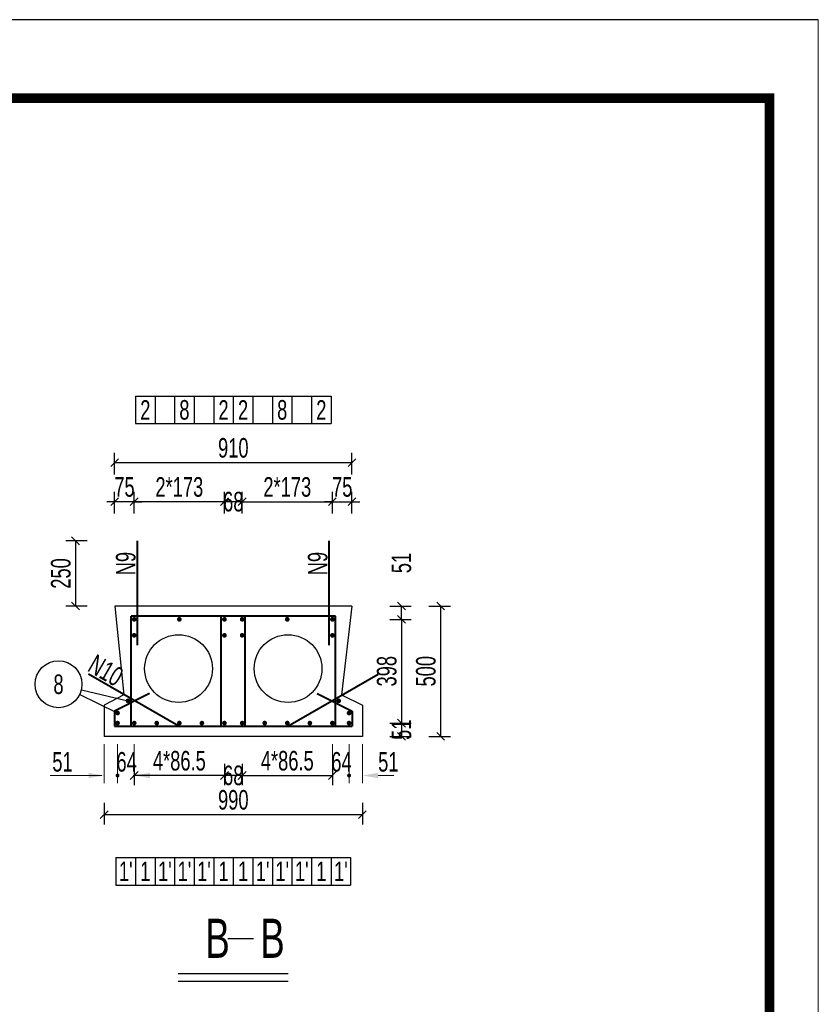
# Model space of a CAD drawing. Header units: millimetres. Extents: x -120871 to -111289, y -80062 to -71425.
# Tile 11 of 37: x -118242 to -117833, y -77526 to -77023. Entities that reach past the tile are written whole.
import ezdxf
from ezdxf.enums import TextEntityAlignment as Align

# ---------------------------------------------------------------- set-up
doc = ezdxf.new("R2010")
doc.units = ezdxf.units.MM
doc.header["$LTSCALE"] = 0.3
doc.header["$PDMODE"] = 99
doc.layers.get('0').update_dxf_attribs({"lineweight": 18})
for name, color, linetype, lineweight in [('BM1', 7, 'Continuous', 15), ('文字', 4, 'Continuous', 18), ('标注', 7, 'Continuous', 18), ('轮廓', 7, 'Continuous', 30), ('钢筋', 1, 'Continuous', 40)]:
    doc.layers.add(name, color=color, linetype=linetype, lineweight=lineweight)
for name, color, linetype in [('LOCKUP', 7, 'Continuous'), ('其它', 5, 'Continuous'), ('附属', 7, 'Continuous')]:
    doc.layers.add(name, color=color, linetype=linetype)
doc.styles.add('hz-e', font='hztxt_e.shx', dxfattribs={"width": 0.7, "bigfont": 'hztxt.shx'})
doc.dimstyles.new('ISO-50', dxfattribs={"dimscale": 0.625, "dimtxt": 25, "dimasz": 10, "dimexe": 12.5, "dimexo": 6.25, "dimgap": 6.25, "dimtad": 1, "dimdec": 0, "dimdsep": 46, "dimtxsty": 'hz-e', "dimblk": 'OBLIQUE', "dimcen": 2.5, "dimadec": 0, "dimazin": 0, "dimtfac": 1, "dimtdec": 0, "dimtix": 1, "dimtmove": 2, "dimatfit": 3, "dimldrblk": 'OBLIQUE', "dimfxl": 15, "dimfxlon": 1, "dimarcsym": 0})

# ---------------------------------------------------------------- blocks, each defined once
blk = doc.blocks.new('_Oblique')
at = {"color": 0, "linetype": 'ByBlock', "lineweight": -2}
blk.add_line((-0.5, -0.5), (0.5, 0.5), dxfattribs=at)
blk = doc.blocks.new('*D289')
at = {"layer": 'Defpoints', "color": 0}
for p in [(-118081.71, -77269.31), (-118127.85, -77289.31), (-118081.71, -77289.31)]:
    blk.add_point(p, dxfattribs=at)
at = {"layer": '标注', "color": 0, "lineweight": -2}
for p, q in [((-118127.85, -77275.31), (-118127.85, -77264.31)), ((-118081.71, -77275.31), (-118081.71, -77264.31)), ((-118127.85, -77269.31), (-118081.71, -77269.31))]:
    blk.add_line(p, q, dxfattribs=at)
at = {"layer": '标注', "color": 0, "lineweight": -2, "xscale": 4, "yscale": 4, "zscale": 4, "rotation": 180}
blk.add_blockref('_Oblique', (-118127.85, -77269.31), dxfattribs=at)
at = {"layer": '标注', "color": 0, "lineweight": -2, "xscale": 4, "yscale": 4, "zscale": 4}
blk.add_blockref('_Oblique', (-118081.71, -77269.31), dxfattribs=at)
at = {"layer": '标注', "color": 0, "insert": (-118104.78, -77261.81), "char_height": 10, "attachment_point": 5, "style": 'hz-e'}
blk.add_mtext('2*173', dxfattribs=at)
blk = doc.blocks.new('*D290')
at = {"layer": 'Defpoints', "color": 0}
for p in [(-118183.05, -77269.31), (-118183.05, -77289.31), (-118136.91, -77289.31)]:
    blk.add_point(p, dxfattribs=at)
at = {"layer": '标注', "color": 0, "lineweight": -2}
for p, q in [((-118183.05, -77275.31), (-118183.05, -77264.31)), ((-118136.91, -77275.31), (-118136.91, -77264.31)), ((-118136.91, -77269.31), (-118183.05, -77269.31))]:
    blk.add_line(p, q, dxfattribs=at)
at = {"layer": '标注', "color": 0, "lineweight": -2, "xscale": 4, "yscale": 4, "zscale": 4, "rotation": 180}
blk.add_blockref('_Oblique', (-118183.05, -77269.31), dxfattribs=at)
at = {"layer": '标注', "color": 0, "lineweight": -2, "xscale": 4, "yscale": 4, "zscale": 4}
blk.add_blockref('_Oblique', (-118136.91, -77269.31), dxfattribs=at)
at = {"layer": '标注', "color": 0, "insert": (-118159.98, -77261.81), "char_height": 10, "attachment_point": 5, "style": 'hz-e'}
blk.add_mtext('2*173', dxfattribs=at)
blk = doc.blocks.new('*D291')
at = {"layer": 'Defpoints', "color": 0}
for p in [(-118136.91, -77269.31), (-118136.91, -77289.31), (-118127.85, -77289.31)]:
    blk.add_point(p, dxfattribs=at)
at = {"layer": '标注', "color": 0, "lineweight": -2}
for p, q in [((-118136.91, -77275.31), (-118136.91, -77264.31)), ((-118127.85, -77275.31), (-118127.85, -77264.31)), ((-118127.85, -77269.31), (-118136.91, -77269.31))]:
    blk.add_line(p, q, dxfattribs=at)
at = {"layer": '标注', "color": 0, "lineweight": -2, "xscale": 4, "yscale": 4, "zscale": 4, "rotation": 180}
blk.add_blockref('_Oblique', (-118136.91, -77269.31), dxfattribs=at)
at = {"layer": '标注', "color": 0, "lineweight": -2, "xscale": 4, "yscale": 4, "zscale": 4}
blk.add_blockref('_Oblique', (-118127.85, -77269.31), dxfattribs=at)
at = {"layer": '标注', "color": 0, "insert": (-118132.38, -77269.31), "char_height": 10, "attachment_point": 5, "style": 'hz-e'}
blk.add_mtext('68', dxfattribs=at)
blk = doc.blocks.new('*D292')
at = {"layer": 'Defpoints', "color": 0}
for p in [(-118071.71, -77269.31), (-118081.71, -77289.31), (-118071.71, -77289.31)]:
    blk.add_point(p, dxfattribs=at)
at = {"layer": '标注', "color": 0, "lineweight": -2}
for p, q in [((-118081.71, -77275.31), (-118081.71, -77264.31)), ((-118071.71, -77275.31), (-118071.71, -77264.31)), ((-118081.71, -77269.31), (-118085.71, -77269.31)), ((-118081.71, -77269.31), (-118071.71, -77269.31)), ((-118071.71, -77269.31), (-118067.71, -77269.31))]:
    blk.add_line(p, q, dxfattribs=at)
at = {"layer": '标注', "color": 0, "lineweight": -2, "xscale": 4, "yscale": 4, "zscale": 4}
blk.add_blockref('_Oblique', (-118081.71, -77269.31), dxfattribs=at)
at = {"layer": '标注', "color": 0, "lineweight": -2, "xscale": 4, "yscale": 4, "zscale": 4, "rotation": 180}
blk.add_blockref('_Oblique', (-118071.71, -77269.31), dxfattribs=at)
at = {"layer": '标注', "color": 0, "insert": (-118076.71, -77261.81), "char_height": 10, "attachment_point": 5, "style": 'hz-e'}
blk.add_mtext('75', dxfattribs=at)
blk = doc.blocks.new('*D293')
at = {"layer": 'Defpoints', "color": 0}
for p in [(-118193.05, -77269.31), (-118193.05, -77289.31), (-118183.05, -77289.31)]:
    blk.add_point(p, dxfattribs=at)
at = {"layer": '标注', "color": 0, "lineweight": -2}
for p, q in [((-118193.05, -77275.31), (-118193.05, -77264.31)), ((-118183.05, -77275.31), (-118183.05, -77264.31)), ((-118193.05, -77269.31), (-118197.05, -77269.31)), ((-118183.05, -77269.31), (-118193.05, -77269.31)), ((-118183.05, -77269.31), (-118179.05, -77269.31))]:
    blk.add_line(p, q, dxfattribs=at)
at = {"layer": '标注', "color": 0, "lineweight": -2, "xscale": 4, "yscale": 4, "zscale": 4}
blk.add_blockref('_Oblique', (-118193.05, -77269.31), dxfattribs=at)
at = {"layer": '标注', "color": 0, "lineweight": -2, "xscale": 4, "yscale": 4, "zscale": 4, "rotation": 180}
blk.add_blockref('_Oblique', (-118183.05, -77269.31), dxfattribs=at)
at = {"layer": '标注', "color": 0, "insert": (-118188.05, -77261.81), "char_height": 10, "attachment_point": 5, "style": 'hz-e'}
blk.add_mtext('75', dxfattribs=at)
blk = doc.blocks.new('*D294')
at = {"layer": 'Defpoints', "color": 0}
for p in [(-118066.38, -77322.65), (-118066.38, -77389.31), (-118026.38, -77389.31)]:
    blk.add_point(p, dxfattribs=at)
at = {"layer": '标注', "color": 0, "lineweight": -2}
for p, q in [((-118032.38, -77322.65), (-118021.38, -77322.65)), ((-118026.38, -77322.65), (-118026.38, -77389.31)), ((-118032.38, -77389.31), (-118021.38, -77389.31))]:
    blk.add_line(p, q, dxfattribs=at)
at = {"layer": '标注', "color": 0, "lineweight": -2, "xscale": 4, "yscale": 4, "zscale": 4}
for p, rotation in [((-118026.38, -77322.65), 90), ((-118026.38, -77389.31), 270)]:
    blk.add_blockref('_Oblique', p, dxfattribs=dict(at, rotation=rotation))
at = {"layer": '标注', "color": 0, "insert": (-118033.88, -77355.98), "char_height": 10, "attachment_point": 5, "rotation": 90, "style": 'hz-e'}
blk.add_mtext('500', dxfattribs=at)
blk = doc.blocks.new('*D295')
at = {"layer": 'Defpoints', "color": 0}
for p in [(-118193.05, -77289.31), (-118213.05, -77322.65), (-118193.05, -77322.65)]:
    blk.add_point(p, dxfattribs=at)
at = {"layer": '标注', "color": 0, "lineweight": -2}
for p, q in [((-118207.05, -77289.31), (-118218.05, -77289.31)), ((-118213.05, -77289.31), (-118213.05, -77322.65)), ((-118207.05, -77322.65), (-118218.05, -77322.65))]:
    blk.add_line(p, q, dxfattribs=at)
at = {"layer": '标注', "color": 0, "lineweight": -2, "xscale": 4, "yscale": 4, "zscale": 4}
for p, rotation in [((-118213.05, -77289.31), 90), ((-118213.05, -77322.65), 270)]:
    blk.add_blockref('_Oblique', p, dxfattribs=dict(at, rotation=rotation))
at = {"layer": '标注', "color": 0, "insert": (-118220.55, -77305.98), "char_height": 10, "attachment_point": 5, "rotation": 90, "style": 'hz-e'}
blk.add_mtext('250', dxfattribs=at)
blk = doc.blocks.new('*D296')
at = {"layer": 'Defpoints', "color": 0}
for p in [(-118066.38, -77329.45), (-118066.38, -77382.51), (-118046.38, -77382.51)]:
    blk.add_point(p, dxfattribs=at)
at = {"layer": '标注', "color": 0, "lineweight": -2}
for p, q in [((-118052.38, -77329.45), (-118041.38, -77329.45)), ((-118046.38, -77329.45), (-118046.38, -77382.51)), ((-118052.38, -77382.51), (-118041.38, -77382.51))]:
    blk.add_line(p, q, dxfattribs=at)
at = {"layer": '标注', "color": 0, "lineweight": -2, "xscale": 4, "yscale": 4, "zscale": 4}
for p, rotation in [((-118046.38, -77329.45), 90), ((-118046.38, -77382.51), 270)]:
    blk.add_blockref('_Oblique', p, dxfattribs=dict(at, rotation=rotation))
at = {"layer": '标注', "color": 0, "insert": (-118053.88, -77355.98), "char_height": 10, "attachment_point": 5, "rotation": 90, "style": 'hz-e'}
blk.add_mtext('398', dxfattribs=at)
blk = doc.blocks.new('*D297')
at = {"layer": 'Defpoints', "color": 0}
for p in [(-118066.38, -77322.65), (-118046.38, -77322.65), (-118066.38, -77329.45)]:
    blk.add_point(p, dxfattribs=at)
at = {"layer": '标注', "color": 0, "lineweight": -2}
for p, q in [((-118052.38, -77322.65), (-118041.38, -77322.65)), ((-118046.38, -77329.45), (-118046.38, -77322.65)), ((-118052.38, -77329.45), (-118041.38, -77329.45))]:
    blk.add_line(p, q, dxfattribs=at)
at = {"layer": '标注', "color": 0, "lineweight": -2, "xscale": 4, "yscale": 4, "zscale": 4}
for p, rotation in [((-118046.38, -77322.65), 90), ((-118046.38, -77329.45), 270)]:
    blk.add_blockref('_Oblique', p, dxfattribs=dict(at, rotation=rotation))
at = {"layer": '标注', "color": 0, "insert": (-118046.38, -77300.65), "char_height": 10, "attachment_point": 5, "rotation": 90, "style": 'hz-e'}
blk.add_mtext('51', dxfattribs=at)
blk = doc.blocks.new('*D298')
at = {"layer": 'Defpoints', "color": 0}
for p in [(-118071.71, -77249.31), (-118193.05, -77289.31), (-118071.71, -77289.31)]:
    blk.add_point(p, dxfattribs=at)
at = {"layer": '标注', "color": 0, "lineweight": -2}
for p, q in [((-118193.05, -77255.31), (-118193.05, -77244.31)), ((-118071.71, -77255.31), (-118071.71, -77244.31)), ((-118193.05, -77249.31), (-118071.71, -77249.31))]:
    blk.add_line(p, q, dxfattribs=at)
at = {"layer": '标注', "color": 0, "lineweight": -2, "xscale": 4, "yscale": 4, "zscale": 4, "rotation": 180}
blk.add_blockref('_Oblique', (-118193.05, -77249.31), dxfattribs=at)
at = {"layer": '标注', "color": 0, "lineweight": -2, "xscale": 4, "yscale": 4, "zscale": 4}
blk.add_blockref('_Oblique', (-118071.71, -77249.31), dxfattribs=at)
at = {"layer": '标注', "color": 0, "insert": (-118132.38, -77241.81), "char_height": 10, "attachment_point": 5, "style": 'hz-e'}
blk.add_mtext('910', dxfattribs=at)
blk = doc.blocks.new('*D299')
at = {"layer": 'Defpoints', "color": 0}
for p in [(-118127.85, -77389.31), (-118081.71, -77389.31), (-118081.71, -77409.31)]:
    blk.add_point(p, dxfattribs=at)
at = {"layer": '标注', "color": 0, "lineweight": -2}
for p, q in [((-118127.85, -77403.31), (-118127.85, -77414.31)), ((-118081.71, -77403.31), (-118081.71, -77414.31)), ((-118127.85, -77409.31), (-118081.71, -77409.31))]:
    blk.add_line(p, q, dxfattribs=at)
at = {"layer": '标注', "color": 0, "lineweight": -2, "xscale": 4, "yscale": 4, "zscale": 4, "rotation": 180}
blk.add_blockref('_Oblique', (-118127.85, -77409.31), dxfattribs=at)
at = {"layer": '标注', "color": 0, "lineweight": -2, "xscale": 4, "yscale": 4, "zscale": 4}
blk.add_blockref('_Oblique', (-118081.71, -77409.31), dxfattribs=at)
at = {"layer": '标注', "color": 0, "insert": (-118104.78, -77401.81), "char_height": 10, "attachment_point": 5, "style": 'hz-e'}
blk.add_mtext('4*86.5', dxfattribs=at)
blk = doc.blocks.new('*D300')
at = {"layer": 'Defpoints', "color": 0}
for p in [(-118136.91, -77389.31), (-118127.85, -77389.31), (-118136.91, -77409.31)]:
    blk.add_point(p, dxfattribs=at)
at = {"layer": '标注', "color": 0, "lineweight": -2}
for p, q in [((-118136.91, -77403.31), (-118136.91, -77414.31)), ((-118127.85, -77403.31), (-118127.85, -77414.31)), ((-118127.85, -77409.31), (-118136.91, -77409.31))]:
    blk.add_line(p, q, dxfattribs=at)
at = {"layer": '标注', "color": 0, "lineweight": -2, "xscale": 4, "yscale": 4, "zscale": 4, "rotation": 180}
blk.add_blockref('_Oblique', (-118136.91, -77409.31), dxfattribs=at)
at = {"layer": '标注', "color": 0, "lineweight": -2, "xscale": 4, "yscale": 4, "zscale": 4}
blk.add_blockref('_Oblique', (-118127.85, -77409.31), dxfattribs=at)
at = {"layer": '标注', "color": 0, "insert": (-118132.38, -77409.31), "char_height": 10, "attachment_point": 5, "style": 'hz-e'}
blk.add_mtext('68', dxfattribs=at)
blk = doc.blocks.new('*D301')
at = {"layer": 'Defpoints', "color": 0}
for p in [(-118183.05, -77389.31), (-118136.91, -77389.31), (-118183.05, -77409.31)]:
    blk.add_point(p, dxfattribs=at)
at = {"layer": '标注', "color": 0, "lineweight": -2}
for p, q in [((-118183.05, -77403.31), (-118183.05, -77414.31)), ((-118136.91, -77403.31), (-118136.91, -77414.31)), ((-118136.91, -77409.31), (-118183.05, -77409.31))]:
    blk.add_line(p, q, dxfattribs=at)
at = {"layer": '标注', "color": 0, "lineweight": -2, "xscale": 4, "yscale": 4, "zscale": 4, "rotation": 180}
blk.add_blockref('_Oblique', (-118183.05, -77409.31), dxfattribs=at)
at = {"layer": '标注', "color": 0, "lineweight": -2, "xscale": 4, "yscale": 4, "zscale": 4}
blk.add_blockref('_Oblique', (-118136.91, -77409.31), dxfattribs=at)
at = {"layer": '标注', "color": 0, "insert": (-118159.98, -77401.81), "char_height": 10, "attachment_point": 5, "style": 'hz-e'}
blk.add_mtext('4*86.5', dxfattribs=at)
blk = doc.blocks.new('*D302')
at = {"layer": 'Defpoints', "color": 0}
for p in [(-118198.38, -77389.31), (-118066.38, -77389.31), (-118066.38, -77429.31)]:
    blk.add_point(p, dxfattribs=at)
at = {"layer": '标注', "color": 0, "lineweight": -2}
for p, q in [((-118198.38, -77423.31), (-118198.38, -77434.31)), ((-118066.38, -77423.31), (-118066.38, -77434.31)), ((-118198.38, -77429.31), (-118066.38, -77429.31))]:
    blk.add_line(p, q, dxfattribs=at)
at = {"layer": '标注', "color": 0, "lineweight": -2, "xscale": 4, "yscale": 4, "zscale": 4, "rotation": 180}
blk.add_blockref('_Oblique', (-118198.38, -77429.31), dxfattribs=at)
at = {"layer": '标注', "color": 0, "lineweight": -2, "xscale": 4, "yscale": 4, "zscale": 4}
blk.add_blockref('_Oblique', (-118066.38, -77429.31), dxfattribs=at)
at = {"layer": '标注', "color": 0, "insert": (-118132.38, -77421.81), "char_height": 10, "attachment_point": 5, "style": 'hz-e'}
blk.add_mtext('990', dxfattribs=at)
blk = doc.blocks.new('*D306')
at = {"layer": 'Defpoints', "color": 0}
for p in [(-118066.38, -77382.51), (-118066.38, -77389.31), (-118046.38, -77389.31)]:
    blk.add_point(p, dxfattribs=at)
at = {"layer": '标注', "color": 0, "lineweight": -2}
for p, q in [((-118052.38, -77382.51), (-118041.38, -77382.51)), ((-118046.38, -77382.51), (-118046.38, -77389.31)), ((-118052.38, -77389.31), (-118041.38, -77389.31))]:
    blk.add_line(p, q, dxfattribs=at)
at = {"layer": '标注', "color": 0, "lineweight": -2, "xscale": 4, "yscale": 4, "zscale": 4}
for p, rotation in [((-118046.38, -77382.51), 90), ((-118046.38, -77389.31), 270)]:
    blk.add_blockref('_Oblique', p, dxfattribs=dict(at, rotation=rotation))
at = {"layer": '标注', "color": 0, "insert": (-118046.38, -77385.91), "char_height": 10, "attachment_point": 5, "rotation": 90, "style": 'hz-e'}
blk.add_mtext('51', dxfattribs=at)

msp = doc.modelspace()

# ---------------------------------------------------------------- linework, layer by layer
at = {"layer": 'BM1', "linetype": 'Continuous'}
msp.add_line((-117833.239, -77022.794), (-117833.239, -78522.945), dxfattribs=at)
at = {"layer": 'BM1', "color": 0, "linetype": 'Continuous'}
msp.add_line((-117833.239, -77037.947), (-117833.239, -78522.945), dxfattribs=at)
msp.add_line((-117833.239, -77037.947), (-117833.239, -78522.945), dxfattribs=at)
msp.add_line((-117833.239, -77037.947), (-117833.239, -78522.945), dxfattribs=at)
msp.add_line((-117833.239, -77037.947), (-117833.239, -78522.945), dxfattribs=at)
msp.add_line((-117833.239, -77037.947), (-117833.239, -78522.945), dxfattribs=at)
at = {"layer": 'BM1', "color": 0, "linetype": 'Continuous', "const_width": 4.999}
msp.add_lwpolyline([(-119870.731, -78497.948), (-119870.731, -77062.944), (-117858.237, -77062.944), (-117858.237, -78497.948)], close=True, dxfattribs=at)
at = {"layer": 'LOCKUP'}
msp.add_line((-117833.239, -77022.794), (-119954.653, -77022.794), dxfattribs=at)
at = {"layer": '其它', "color": 5}
msp.add_line((-118160.514, -77510.517), (-118104.244, -77510.517), dxfattribs=at)
at = {"layer": '标注'}
for p, q in [((-118198.379, -77393.312), (-118198.379, -77413.312)), ((-118191.579, -77393.312), (-118191.579, -77413.312)), ((-118191.579, -77393.312), (-118191.579, -77413.312)), ((-118183.045, -77393.312), (-118183.045, -77413.312)), ((-118081.712, -77393.312), (-118081.712, -77413.312)), ((-118073.179, -77393.312), (-118073.179, -77413.312)), ((-118073.179, -77393.312), (-118073.179, -77413.312)), ((-118066.379, -77393.312), (-118066.379, -77413.312)), ((-118206.379, -77409.312), (-118226.06, -77409.312)), ((-118199.579, -77409.312), (-118207.579, -77409.312)), ((-118183.579, -77409.312), (-118175.579, -77409.312)), ((-118175.045, -77409.312), (-118167.045, -77409.312)), ((-118058.379, -77409.312), (-118050.379, -77409.312))]:
    msp.add_line(p, q, dxfattribs=at)
at = {"layer": '标注', "const_width": 1}
for points in [[(-118192.079, -77409.312, 1), (-118191.079, -77409.312, 1)], [(-118072.679, -77409.312, -1), (-118073.679, -77409.312, -1)]]:
    msp.add_lwpolyline(points, format="xyb", close=True, dxfattribs=at)
at = {"layer": '标注'}
for points in [[(-118206.379, -77407.979), (-118206.379, -77410.646), (-118198.379, -77409.312)], [(-118175.045, -77407.979), (-118175.045, -77410.646), (-118183.045, -77409.312)], [(-118058.379, -77407.979), (-118058.379, -77410.646), (-118066.379, -77409.312)]]:
    msp.add_solid(points, dxfattribs=at)
at = {"layer": '轮廓'}
for p, q in [((-118071.712, -77322.646), (-118193.045, -77322.646)), ((-118193.045, -77322.646), (-118188.379, -77367.979)), ((-118071.712, -77322.646), (-118077.045, -77367.979)), ((-118188.379, -77367.979), (-118198.379, -77373.312)), ((-118077.045, -77367.979), (-118066.379, -77373.312)), ((-118198.379, -77373.312), (-118198.379, -77389.312)), ((-118066.379, -77373.312), (-118066.379, -77389.312)), ((-118066.379, -77389.312), (-118198.379, -77389.312))]:
    msp.add_line(p, q, dxfattribs=at)
for centre in [(-118160.379, -77354.646), (-118104.379, -77354.646)]:
    msp.add_circle(centre, 17.333, dxfattribs=at)
at = {"layer": '钢筋'}
for p, q in [((-118181.445, -77342.646), (-118181.445, -77289.312)), ((-118083.312, -77342.646), (-118083.312, -77289.312)), ((-118184.645, -77384.112), (-118184.645, -77327.846)), ((-118080.179, -77327.846), (-118184.645, -77327.846)), ((-118138.512, -77384.112), (-118138.512, -77327.846)), ((-118126.245, -77384.112), (-118126.245, -77327.846)), ((-118080.112, -77384.112), (-118080.112, -77327.846)), ((-118160.204, -77384.112), (-118206.392, -77357.446)), ((-118104.553, -77384.112), (-118058.365, -77357.446)), ((-118175.29, -77367.433), (-118193.179, -77376.377)), ((-118089.467, -77367.433), (-118071.579, -77376.377)), ((-118193.179, -77376.377), (-118193.179, -77384.112)), ((-118071.579, -77376.377), (-118071.579, -77384.112)), ((-118193.179, -77384.112), (-118071.579, -77384.112))]:
    msp.add_line(p, q, dxfattribs=at)
at = {"layer": '钢筋', "const_width": 1.2}
for points in [[(-118182.445, -77329.446, 1), (-118183.645, -77329.446, 1)], [(-118160.579, -77329.446, -1), (-118159.379, -77329.446, -1)], [(-118137.512, -77329.446, -1), (-118136.312, -77329.446, -1)], [(-118127.245, -77329.446, 1), (-118128.445, -77329.446, 1)], [(-118104.179, -77329.446, 1), (-118105.379, -77329.446, 1)], [(-118082.312, -77329.446, -1), (-118081.112, -77329.446, -1)], [(-118183.645, -77337.635, -1), (-118182.445, -77337.635, -1)], [(-118137.512, -77337.635, -1), (-118136.312, -77337.635, -1)], [(-118127.245, -77337.635, 1), (-118128.445, -77337.635, 1)], [(-118081.112, -77337.635, 1), (-118082.312, -77337.635, 1)], [(-118186.845, -77371.122, 1), (-118185.645, -77371.122, 1)], [(-118077.912, -77371.122, -1), (-118079.112, -77371.122, -1)], [(-118192.179, -77377.366, 1), (-118190.979, -77377.366, 1)], [(-118072.579, -77377.366, -1), (-118073.779, -77377.366, -1)], [(-118192.179, -77382.512, 1), (-118190.979, -77382.512, 1)], [(-118183.645, -77382.512, 1), (-118182.445, -77382.512, 1)], [(-118172.112, -77382.512, 1), (-118170.912, -77382.512, 1)], [(-118160.579, -77382.512, 1), (-118159.379, -77382.512, 1)], [(-118149.045, -77382.512, 1), (-118147.845, -77382.512, 1)], [(-118137.512, -77382.512, 1), (-118136.312, -77382.512, 1)], [(-118127.245, -77382.512, -1), (-118128.445, -77382.512, -1)], [(-118115.712, -77382.512, -1), (-118116.912, -77382.512, -1)], [(-118104.179, -77382.512, -1), (-118105.379, -77382.512, -1)], [(-118092.645, -77382.512, -1), (-118093.845, -77382.512, -1)], [(-118081.112, -77382.512, -1), (-118082.312, -77382.512, -1)], [(-118072.579, -77382.512, -1), (-118073.779, -77382.512, -1)]]:
    msp.add_lwpolyline(points, format="xyb", close=True, dxfattribs=at)
at = {"layer": '附属'}
for p, q in [((-118182.379, -77215.312), (-118182.379, -77229.312)), ((-118182.379, -77215.312), (-118082.379, -77215.312)), ((-118172.379, -77215.312), (-118172.379, -77229.312)), ((-118162.379, -77215.312), (-118162.379, -77229.312)), ((-118152.379, -77215.312), (-118152.379, -77229.312)), ((-118142.379, -77215.312), (-118142.379, -77229.312)), ((-118132.379, -77215.312), (-118132.379, -77229.312)), ((-118122.379, -77215.312), (-118122.379, -77229.312)), ((-118112.379, -77215.312), (-118112.379, -77229.312)), ((-118102.379, -77215.312), (-118102.379, -77229.312)), ((-118092.379, -77215.312), (-118092.379, -77229.312)), ((-118082.379, -77215.312), (-118082.379, -77229.312)), ((-118182.379, -77229.312), (-118082.379, -77229.312)), ((-118210.088, -77365.418), (-118186.245, -77371.122)), ((-118191.579, -77377.366), (-118210.976, -77367.892)), ((-118192.379, -77451.312), (-118192.379, -77465.312)), ((-118192.379, -77451.312), (-118192.379, -77465.312)), ((-118192.379, -77451.312), (-118072.379, -77451.312)), ((-118182.379, -77451.312), (-118182.379, -77465.312)), ((-118172.379, -77451.312), (-118172.379, -77465.312)), ((-118162.379, -77451.312), (-118162.379, -77465.312)), ((-118152.379, -77451.312), (-118152.379, -77465.312)), ((-118142.379, -77451.312), (-118142.379, -77465.312)), ((-118132.379, -77451.312), (-118132.379, -77465.312)), ((-118122.379, -77451.312), (-118122.379, -77465.312)), ((-118112.379, -77451.312), (-118112.379, -77465.312)), ((-118102.379, -77451.312), (-118102.379, -77465.312)), ((-118092.379, -77451.312), (-118092.379, -77465.312)), ((-118082.379, -77451.312), (-118082.379, -77465.312)), ((-118072.379, -77451.312), (-118072.379, -77465.312)), ((-118192.379, -77465.312), (-118072.379, -77465.312)), ((-118135.136, -77492.664), (-118122.049, -77492.664)), ((-118160.514, -77514.517), (-118104.244, -77514.517))]:
    msp.add_line(p, q, dxfattribs=at)
msp.add_circle((-118221.758, -77362.626), 12, dxfattribs=at)

# ---------------------------------------------------------------- texts
at = {"layer": '文字', "style": 'hz-e', "width": 0.7}
for s, p in [('2', (-118177.379, -77222.312)), ('8', (-118157.379, -77222.312)), ('2', (-118137.379, -77222.312)), ('2', (-118127.379, -77222.312)), ('8', (-118107.379, -77222.312)), ('2', (-118087.379, -77222.312)), ('8', (-118221.758, -77362.626)), ("1'", (-118187.379, -77458.312)), ("1'", (-118167.379, -77458.312)), ("1'", (-118157.379, -77458.312)), ("1'", (-118147.379, -77458.312)), ("1'", (-118117.379, -77458.312)), ("1'", (-118107.379, -77458.312)), ("1'", (-118097.379, -77458.312)), ("1'", (-118077.379, -77458.312)), ('1', (-118177.379, -77458.312)), ('1', (-118137.379, -77458.312)), ('1', (-118127.379, -77458.312)), ('1', (-118087.379, -77458.312))]:
    msp.add_text(s, height=10, dxfattribs=at).set_placement(p, align=Align.MIDDLE)
for s, rotation, p in [('N9', 90, (-118182.402, -77306.932)), ('N9', 90, (-118084.269, -77306.932)), ('N10', 330, (-118207.509, -77355.564))]:
    msp.add_text(s, height=10, rotation=rotation, dxfattribs=at).set_placement(p)
msp.add_text('B   B', height=20, dxfattribs=at).set_placement((-118146.669, -77502.555))
at = {"layer": '标注', "style": 'hz-e', "width": 0.7}
for s, p in [('51', (-118224.93, -77407.312)), ('64', (-118192.136, -77407.312)), ('64', (-118082.27, -77407.312)), ('51', (-118058.316, -77407.312))]:
    msp.add_text(s, height=10, dxfattribs=at).set_placement(p)

# ---------------------------------------------------------------- dimensions: what is measured, and where the dimension line sits
at = {"layer": '标注'}
for p1, p2, distance, picture, middle in [((-118193.045, -77289.312), (-118071.712, -77289.312), 40, '*D298', (-118132.379, -77241.812)), ((-118183.045, -77289.312), (-118193.045, -77289.312), -20, '*D293', (-118188.045, -77261.812)), ((-118081.712, -77289.312), (-118071.712, -77289.312), 20, '*D292', (-118076.712, -77261.812)), ((-118193.045, -77289.312), (-118193.045, -77322.646), -20, '*D295', (-118220.545, -77305.979)), ((-118066.379, -77322.646), (-118066.379, -77389.312), 40, '*D294', (-118033.879, -77355.979)), ((-118066.379, -77329.446), (-118066.379, -77382.512), 20, '*D296', (-118053.879, -77355.979)), ((-118198.379, -77389.312), (-118066.379, -77389.312), -40, '*D302', (-118132.379, -77421.812))]:
    dim = msp.add_aligned_dim(p1=p1, p2=p2, distance=distance, dimstyle='ISO-50', override={"dimscale": 0.4, "dimlfac": 7.5}, dxfattribs=at)
    dim.commit()
    dim.dimension.update_dxf_attribs({"geometry": picture, "text_midpoint": middle})
for p1, p2, distance, text, picture, middle in [((-118136.912, -77289.312), (-118183.045, -77289.312), -20, '2*173', '*D290', (-118159.979, -77261.812)), ((-118127.845, -77289.312), (-118081.712, -77289.312), 20, '2*173', '*D289', (-118104.779, -77261.812)), ((-118136.912, -77389.312), (-118183.045, -77389.312), 20, '4*86.5', '*D301', (-118159.979, -77401.812)), ((-118127.845, -77389.312), (-118081.712, -77389.312), -20, '4*86.5', '*D299', (-118104.779, -77401.812))]:
    dim = msp.add_aligned_dim(p1=p1, p2=p2, distance=distance, text=text, dimstyle='ISO-50', override={"dimscale": 0.4, "dimlfac": 7.5}, dxfattribs=at)
    dim.commit()
    dim.dimension.update_dxf_attribs({"geometry": picture, "text_midpoint": middle})
for base, p1, p2, angle, picture, middle in [((-118136.912, -77269.312), (-118127.845, -77289.312), (-118136.912, -77289.312), 180, '*D291', (-118132.379, -77269.312)), ((-118046.379, -77322.646), (-118066.379, -77329.446), (-118066.379, -77322.646), 90, '*D297', (-118046.379, -77300.655)), ((-118046.379, -77389.312), (-118066.379, -77382.512), (-118066.379, -77389.312), 270, '*D306', (-118046.379, -77385.912)), ((-118136.912, -77409.312), (-118127.845, -77389.312), (-118136.912, -77389.312), 180, '*D300', (-118132.379, -77409.312))]:
    dim = msp.add_linear_dim(base=base, p1=p1, p2=p2, angle=angle, dimstyle='ISO-50', override={"dimscale": 0.4, "dimlfac": 7.5}, dxfattribs=at)
    dim.commit()
    dim.dimension.update_dxf_attribs({"geometry": picture, "text_midpoint": middle, "dimtype": 161})

doc.saveas('drawing.dxf')
